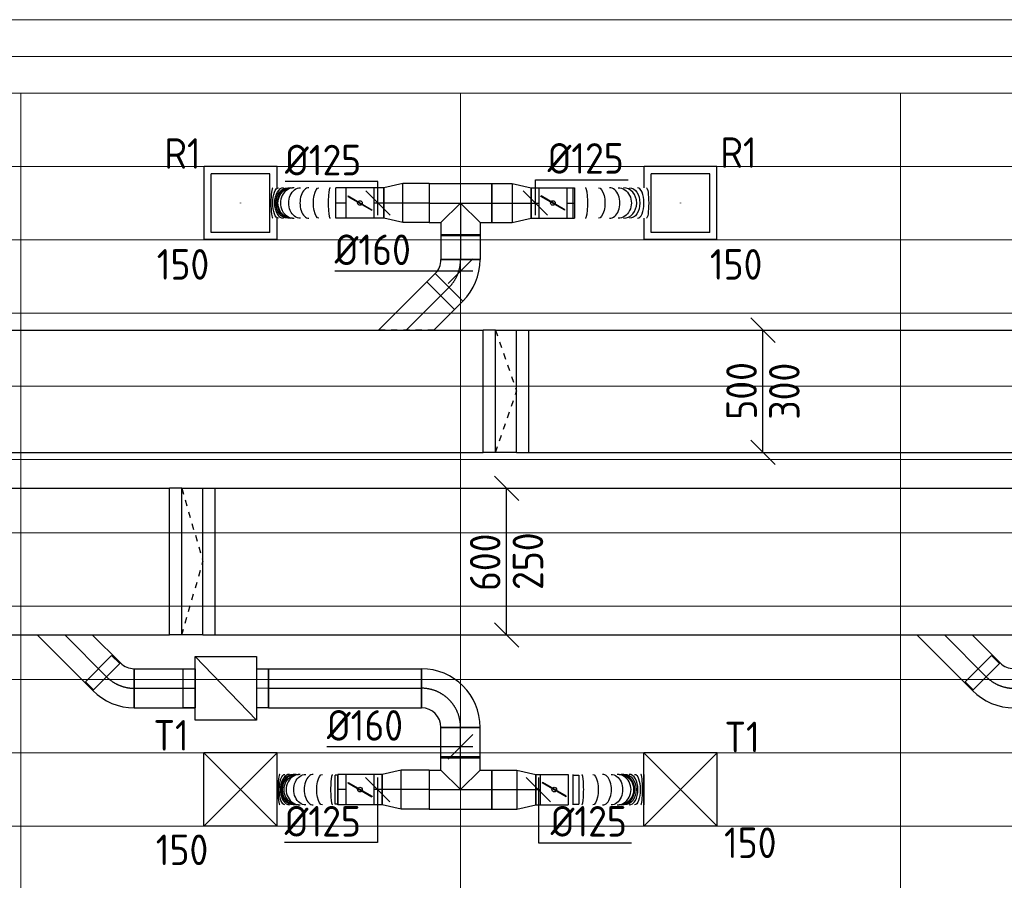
# Model space of a CAD drawing. Header units: millimetres. Extents: x -72915 to 21022, y 6278 to 52916.
# Tile 24 of 60: x -49019 to -44990, y 17227 to 20748. Entities that reach past the tile are written whole.
import ezdxf
from ezdxf.enums import TextEntityAlignment as Align

# ---------------------------------------------------------------- set-up
doc = ezdxf.new("R2010")
doc.units = ezdxf.units.MM
doc.header["$LTSCALE"] = 50
doc.linetypes.add('CENTER2', pattern=[28.575, 19.05, -3.175, 3.175, -3.175])
doc.linetypes.add('STREEPJES', pattern=[0.1, 0.05, -0.05])
for name, color, linetype in [('4plfd', 254, 'Continuous'), ('WL570---_RETOUR', 100, 'Continuous'), ('WL570---_RETOUR_HL', 1, 'Continuous'), ('WL570---_TOEVOER', 200, 'Continuous'), ('WL570---_TOEVOER_HL', 1, 'Continuous'), ('WL570---_TOEVOER_RST', 200, 'Continuous'), ('WL570---_TOEVOER_RST_HL', 1, 'Continuous'), ('WM570---_RETOUR', 2, 'Continuous'), ('WM570---_RETOUR_PR', 2, 'Continuous'), ('WM570---_TOEVOER', 2, 'Continuous'), ('WM570---_TOEVOER_PR', 2, 'Continuous'), ('WM570---_TOEVOER_RST_PR', 1, 'Continuous')]:
    doc.layers.add(name, color=color, linetype=linetype)
for name, color, linetype, lineweight in [('WL570---_BESTAAND-HARTLIJN', 161, 'Continuous', 0), ('WL570---_BESTAAND-MAATVOERING', 161, 'Continuous', 0), ('WL570---_BESTAAND-TOEVOER', 180, 'Continuous', 0)]:
    doc.layers.add(name, color=color, linetype=linetype, lineweight=lineweight)
doc.styles.add('BURO-025', font='ISO96.shx', dxfattribs={"height": 125})

# ---------------------------------------------------------------- blocks, each defined once
blk = doc.blocks.new('Groep-73')
at = {"color": 8, "linetype": 'Continuous', "lineweight": 13}
for p, q in [((-54820.8, 18699.1), (-22154.9, 18699.1)), ((-54820.8, 18699.1), (-22154.9, 18699.1)), ((-54820.8, 18399.1), (-22154.9, 18399.1)), ((-54820.8, 18099.1), (-22154.9, 18099.1)), ((-54820.8, 17799.1), (-22154.9, 17799.1)), ((-54820.8, 17499.1), (-22154.9, 17499.1)), ((-22154.9, 17199.1), (-54820.8, 17199.1)), ((-54820.8, 16899.1), (-22154.9, 16899.1)), ((-22154.9, 16599.1), (-54820.8, 16599.1)), ((-22154.9, 16299.1), (-54820.8, 16299.1)), ((-22154.9, 15999.1), (-54820.8, 15999.1))]:
    blk.add_line(p, q, dxfattribs=at)
blk = doc.blocks.new('Groep-79')
at = {"color": 8, "linetype": 'Continuous', "lineweight": 13}
for p, q in [((-22004.9, 19149), (-54854.9, 19149.1)), ((-36854.9, 18999.1), (-54854.9, 18999.1)), ((-22154.9, 18999.1), (-54854.9, 18999.1)), ((-51254.9, 18999.1), (-51254.9, 6698.7)), ((-49454.9, 18999.1), (-49454.9, 6622.6)), ((-47654.9, 18999.1), (-47654.9, 6597.2))]:
    blk.add_line(p, q, dxfattribs=at)
at = {"color": 8}
blk.add_blockref('Groep-73', (0, 0), dxfattribs=at)
blk = doc.blocks.new('Block plafond 1e verd')
at = {"layer": '4plfd'}
blk.add_blockref('Groep-79', (22004.9, -19149), dxfattribs=at)
blk = doc.blocks.new('*U360')
at = {"color": 0, "ltscale": 10}
for p, q in [((150, 150, -2500), (-150, 150, -2500)), ((-150, -150, -2500), (-150, 150, -2500)), ((150, -150, -2500), (-150, 150, -2500)), ((-150, -150, -2500), (150, 150, -2500)), ((150, -150, -2500), (150, 150, -2500)), ((150, -150, -2500), (-150, -150, -2500))]:
    blk.add_line(p, q, dxfattribs=at)
at = {"layer": 'WL570---_TOEVOER_RST_HL', "linetype": 'CENTER2'}
blk.add_circle((0, 0, -2500), 0.075, dxfattribs=at)
at = {"layer": 'WL570---_TOEVOER_RST', "color": 2, "style": 'BURO-025'}
for tag in ['MC', 'Q']:
    blk.add_attdef(tag, text='', height=125, dxfattribs=at).set_placement((0, 0), align=Align.MIDDLE)
at = {"layer": 'WM570---_TOEVOER_RST_PR', "color": 2, "style": 'BURO-025'}
blk.add_attdef('POSNR', text='', height=125, dxfattribs=at).set_placement((0, 0), align=Align.MIDDLE)
blk = doc.blocks.new('VBX1601600016025000')
blk.add_lwpolyline([(50, -130), (300, -130), (300, 130), (50, 130)], close=True)
for points in [[(50, 80), (0, 80), (0, -80), (50, -80)], [(300, -80), (350, -80), (350, 80), (300, 80)]]:
    blk.add_lwpolyline(points)
at = {"layer": 'WL570---_BESTAAND-HARTLIJN'}
blk.add_line((300, 0), (350, 0), dxfattribs=at)
at = {"layer": 'WL570---_BESTAAND-TOEVOER'}
blk.add_line((50, -130), (300, 130), dxfattribs=at)
blk = doc.blocks.new('*U449')
at = {"color": 0, "ltscale": 10}
for p, q in [((-9.7, 103.4), (103.4, -9.7)), ((-66.3, 76), (-113, 76)), ((-113, -76), (-113, 76)), ((-66.3, -80), (-66.3, 80)), ((-66.3, -76), (-66.3, 76)), ((-66.3, -76), (-113, -76))]:
    blk.add_line(p, q, dxfattribs=at)
for radius in [80.1, 240.1]:
    blk.add_arc((-66.3, 160.1), radius, 270, 315, dxfattribs=at)
at = {"layer": 'WL570---_TOEVOER_HL', "linetype": 'CENTER2'}
blk.add_arc((-66.3, 160.1), 160.1, 270, 315, dxfattribs=at)
at = {"layer": 'WM570---_TOEVOER_PR', "color": 2, "style": 'BURO-025'}
blk.add_attdef('POSNR', text='', height=125, dxfattribs=at).set_placement((0, 0), align=Align.MIDDLE)
blk = doc.blocks.new('*U450')
at = {"color": 0, "ltscale": 10}
for p, q in [((0, 80), (250, 80)), ((0, -80), (0, 80)), ((250, 80), (250, -80)), ((0, -80), (250, -80))]:
    blk.add_line(p, q, dxfattribs=at)
at = {"layer": 'WL570---_TOEVOER_HL', "linetype": 'CENTER2'}
blk.add_line((0, 0), (250, 0), dxfattribs=at)
at = {"layer": 'WM570---_TOEVOER_PR', "color": 2, "style": 'BURO-025'}
blk.add_attdef('POSNR', text='', height=125, dxfattribs=at).set_placement((0, 0), align=Align.MIDDLE)
blk = doc.blocks.new('*U451')
at = {"color": 0, "ltscale": 10}
for p, q in [((-80, 80, -2700), (-80, 134.9, -2700)), ((-80, 134.9, -2700), (80, 134.9, -2700)), ((80, 80, -2700), (80, 134.9, -2700)), ((-128.3, 80, -2700), (-80, 80, -2700)), ((-128.3, 80, -2700), (-128.3, -80, -2700)), ((-80, 80, -2700), (0, 0, -2700)), ((80, 80, -2700), (0, 0, -2700)), ((80, 80, -2700), (128.3, 80, -2700)), ((128.3, 80, -2700), (128.3, -80, -2700)), ((-128.3, -80, -2700), (128.3, -80, -2700))]:
    blk.add_line(p, q, dxfattribs=at)
at = {"layer": 'WL570---_TOEVOER_HL', "linetype": 'CENTER2'}
for p, q in [((0, 0, -2700), (0, 134.9, -2700)), ((-128.3, 0, -2700), (128.3, 0, -2700))]:
    blk.add_line(p, q, dxfattribs=at)
at = {"layer": 'WM570---_TOEVOER_PR', "color": 2, "style": 'BURO-025'}
blk.add_attdef('POSNR', text='', height=125, dxfattribs=at).set_placement((0, 0), align=Align.MIDDLE)
blk = doc.blocks.new('*U452')
at = {"color": 0, "ltscale": 10}
for p, q in [((0, 80, -2700), (625.4, 80, -2700)), ((0, -80, -2700), (0, 80, -2700)), ((625.4, 80, -2700), (625.4, -80, -2700)), ((0, -80, -2700), (625.4, -80, -2700))]:
    blk.add_line(p, q, dxfattribs=at)
at = {"layer": 'WL570---_TOEVOER_HL', "linetype": 'CENTER2'}
blk.add_line((0, 0, -2700), (625.4, 0, -2700), dxfattribs=at)
at = {"layer": 'WM570---_TOEVOER_PR', "color": 2, "style": 'BURO-025'}
blk.add_attdef('POSNR', text='', height=125, dxfattribs=at).set_placement((0, 0), align=Align.MIDDLE)
blk = doc.blocks.new('*U453')
at = {"color": 0, "ltscale": 10}
for p, q in [((-80, 160, -2700), (80, 160, -2700)), ((-160, -80, -2700), (-160, 80, -2700))]:
    blk.add_line(p, q, dxfattribs=at)
for radius in [80, 240]:
    blk.add_arc((-160, 160, -2700), radius, 270, 0, dxfattribs=at)
at = {"layer": 'WL570---_TOEVOER_HL', "linetype": 'CENTER2'}
blk.add_arc((-160, 160, -2700), 160, 270, 0, dxfattribs=at)
at = {"layer": 'WM570---_TOEVOER_PR', "color": 2, "style": 'BURO-025'}
blk.add_attdef('POSNR', text='', height=125, dxfattribs=at).set_placement((0, 0), align=Align.MIDDLE)
blk = doc.blocks.new('*U454')
at = {"color": 0, "ltscale": 10}
for p, q in [((0, 80, -2700), (126.3, 80, -2700)), ((0, -80, -2700), (0, 80, -2700)), ((126.3, 80, -2700), (126.3, -80, -2700)), ((0, -80, -2700), (126.3, -80, -2700))]:
    blk.add_line(p, q, dxfattribs=at)
at = {"layer": 'WL570---_TOEVOER_HL', "linetype": 'CENTER2'}
blk.add_line((0, 0, -2700), (126.3, 0, -2700), dxfattribs=at)
at = {"layer": 'WM570---_TOEVOER_PR', "color": 2, "style": 'BURO-025'}
blk.add_attdef('POSNR', text='', height=125, dxfattribs=at).set_placement((0, 0), align=Align.MIDDLE)
blk = doc.blocks.new('*U455')
at = {"color": 0, "ltscale": 10}
for p, q in [((0, 80, -2700), (114.8, 80, -2700)), ((0, -80, -2700), (0, 80, -2700)), ((114.8, 80, -2700), (114.8, -80, -2700)), ((0, -80, -2700), (114.8, -80, -2700))]:
    blk.add_line(p, q, dxfattribs=at)
at = {"layer": 'WL570---_TOEVOER_HL', "linetype": 'CENTER2'}
blk.add_line((0, 0, -2700), (114.8, 0, -2700), dxfattribs=at)
at = {"layer": 'WM570---_TOEVOER_PR', "color": 2, "style": 'BURO-025'}
blk.add_attdef('POSNR', text='', height=125, dxfattribs=at).set_placement((0, 0), align=Align.MIDDLE)
blk = doc.blocks.new('*U456')
at = {"color": 0, "ltscale": 10}
for p, q in [((0, 62.5, -2700), (34, 62.5, -2700)), ((0, -62.5, -2700), (0, 62.5, -2700)), ((0, -62.5, -2700), (34, -62.5, -2700))]:
    blk.add_line(p, q, dxfattribs=at)
at = {"layer": 'WL570---_TOEVOER_HL', "linetype": 'CENTER2'}
blk.add_line((0, 0, -2700), (34, 0, -2700), dxfattribs=at)
at = {"layer": 'WM570---_TOEVOER_PR', "color": 2, "style": 'BURO-025'}
blk.add_attdef('POSNR', text='', height=125, dxfattribs=at).set_placement((0, 0), align=Align.MIDDLE)
blk = doc.blocks.new('*U457')
at = {"color": 0, "ltscale": 10}
for p, q in [((0, 80, -2700), (78.2, 62.5, -2700)), ((0, 80, -2700), (0, -80, -2700)), ((78.2, 62.5, -2700), (78.2, -62.5, -2700)), ((0, -80, -2700), (78.2, -62.5, -2700))]:
    blk.add_line(p, q, dxfattribs=at)
at = {"layer": 'WL570---_TOEVOER_HL', "linetype": 'CENTER2'}
blk.add_line((0, 0, -2700), (78.2, 0, -2700), dxfattribs=at)
for centre in [(0, 0, -2700), (78.2, 0, -2700)]:
    blk.add_circle(centre, 0.075, dxfattribs=at)
at = {"layer": 'WM570---_TOEVOER_PR', "color": 2, "style": 'BURO-025'}
blk.add_attdef('POSNR', text='', height=125, dxfattribs=at).set_placement((0, 0), align=Align.MIDDLE)
blk = doc.blocks.new('*U458')
at = {"ltscale": 10}
for p, q in [((-56.4, 62.5, -2700), (56.5, 62.5, -2700)), ((-56.4, -62.5, -2700), (-56.4, 62.5, -2700)), ((56.5, 62.5, -2700), (56.5, -62.5, -2700)), ((90.4, 59.4, -2700), (100.8, 59.4, -2700)), ((100.8, 59.4, -2700), (100.8, -59.4, -2700)), ((-49.4, 27.3, -2700), (-48.4, 29.1, -2700)), ((48.4, -29.1, -2700), (-49.4, 27.3, -2700)), ((49.4, -27.3, -2700), (-48.4, 29.1, -2700)), ((48.4, -29.1, -2700), (49.4, -27.3, -2700)), ((-56.4, -62.5, -2700), (56.5, -62.5, -2700)), ((90.4, -59.4, -2700), (100.8, -59.4, -2700))]:
    blk.add_line(p, q, dxfattribs=at)
blk.add_circle((0, 0, -2700), 9.41, dxfattribs=at)
at = {"layer": 'WL570---_TOEVOER', "color": 2, "style": 'BURO-025'}
blk.add_attdef('I', text='', height=125, dxfattribs=at).set_placement((0, 0), align=Align.MIDDLE)
at = {"layer": 'WM570---_TOEVOER_PR', "color": 2, "style": 'BURO-025'}
blk.add_attdef('POSNR', text='', height=125, dxfattribs=at).set_placement((0, 0), align=Align.MIDDLE)
blk = doc.blocks.new('*U459')
at = {"color": 0, "ltscale": 10}
for p, q in [((0, 80, -2700), (101.5, 80, -2700)), ((0, -80, -2700), (0, 80, -2700)), ((101.5, 80, -2700), (101.5, -80, -2700)), ((0, -80, -2700), (101.5, -80, -2700))]:
    blk.add_line(p, q, dxfattribs=at)
at = {"layer": 'WL570---_TOEVOER_HL', "linetype": 'CENTER2'}
blk.add_line((0, 0, -2700), (101.5, 0, -2700), dxfattribs=at)
at = {"layer": 'WM570---_TOEVOER_PR', "color": 2, "style": 'BURO-025'}
blk.add_attdef('POSNR', text='', height=125, dxfattribs=at).set_placement((0, 0), align=Align.MIDDLE)
blk = doc.blocks.new('*U460')
at = {"color": 0, "ltscale": 10}
for p, q in [((0, 62.5, -2700), (19, 62.5, -2700)), ((0, -62.5, -2700), (0, 62.5, -2700)), ((0, -62.5, -2700), (19, -62.5, -2700))]:
    blk.add_line(p, q, dxfattribs=at)
at = {"layer": 'WL570---_TOEVOER_HL', "linetype": 'CENTER2'}
blk.add_line((0, 0, -2700), (19, 0, -2700), dxfattribs=at)
at = {"layer": 'WM570---_TOEVOER_PR', "color": 2, "style": 'BURO-025'}
blk.add_attdef('POSNR', text='', height=125, dxfattribs=at).set_placement((0, 0), align=Align.MIDDLE)
blk = doc.blocks.new('*U461')
at = {"color": 0, "ltscale": 10}
for p, q in [((0, 80, -2700), (78.2, 62.5, -2700)), ((0, 80, -2700), (0, -80, -2700)), ((78.2, 62.5, -2700), (78.2, -62.5, -2700)), ((0, -80, -2700), (78.2, -62.5, -2700))]:
    blk.add_line(p, q, dxfattribs=at)
at = {"layer": 'WL570---_TOEVOER_HL', "linetype": 'CENTER2'}
blk.add_line((0, 0, -2700), (78.2, 0, -2700), dxfattribs=at)
for centre in [(0, 0, -2700), (78.2, 0, -2700)]:
    blk.add_circle(centre, 0.075, dxfattribs=at)
at = {"layer": 'WM570---_TOEVOER_PR', "color": 2, "style": 'BURO-025'}
blk.add_attdef('POSNR', text='', height=125, dxfattribs=at).set_placement((0, 0), align=Align.MIDDLE)
blk = doc.blocks.new('*U462')
at = {"ltscale": 10}
for p, q in [((-56.4, 62.5, -2700), (56.4, 62.5, -2700)), ((-56.4, -62.5, -2700), (-56.4, 62.5, -2700)), ((56.4, 62.5, -2700), (56.4, -62.5, -2700)), ((75.4, 59.4, -2700), (100.8, 59.4, -2700)), ((100.8, 59.4, -2700), (100.8, -59.4, -2700)), ((-49.4, 27.3, -2700), (-48.4, 29.1, -2700)), ((48.4, -29.1, -2700), (-49.4, 27.3, -2700)), ((49.4, -27.3, -2700), (-48.4, 29.1, -2700)), ((48.4, -29.1, -2700), (49.4, -27.3, -2700)), ((-56.4, -62.5, -2700), (56.4, -62.5, -2700)), ((75.4, -59.4, -2700), (100.8, -59.4, -2700))]:
    blk.add_line(p, q, dxfattribs=at)
blk.add_circle((0, 0, -2700), 9.41, dxfattribs=at)
at = {"layer": 'WL570---_TOEVOER', "color": 2, "style": 'BURO-025'}
blk.add_attdef('I', text='', height=125, dxfattribs=at).set_placement((0, 0), align=Align.MIDDLE)
at = {"layer": 'WM570---_TOEVOER_PR', "color": 2, "style": 'BURO-025'}
blk.add_attdef('POSNR', text='', height=125, dxfattribs=at).set_placement((0, 0), align=Align.MIDDLE)
blk = doc.blocks.new('*U463')
at = {"color": 0, "ltscale": 10}
for p, q in [((0, 62.5, -2700), (34, 62.5, -2700)), ((34, 62.5, -2700), (34, -62.5, -2700)), ((0, -62.5, -2700), (34, -62.5, -2700))]:
    blk.add_line(p, q, dxfattribs=at)
at = {"layer": 'WL570---_TOEVOER_HL', "linetype": 'CENTER2'}
blk.add_line((0, 0, -2700), (34, 0, -2700), dxfattribs=at)
at = {"layer": 'WM570---_TOEVOER_PR', "color": 2, "style": 'BURO-025'}
blk.add_attdef('POSNR', text='', height=125, dxfattribs=at).set_placement((0, 0), align=Align.MIDDLE)
blk = doc.blocks.new('*U464')
at = {"color": 0, "ltscale": 10}
for p, q in [((0, -62.5, -2700), (0, 62.5, -2700)), ((247.9, 62.5, -2700), (247.9, -62.5, -2700))]:
    blk.add_line(p, q, dxfattribs=at)
for centre, major_axis, ratio, start_param, end_param in [((21.5, 0, -2700), (0, -62.5), 0.127721, 0, 3.141593), ((100.6, 0, -2700), (0, -62.5), 0.59813, 0, 3.141593), ((154.3, 0, -2700), (0, -62.5), 0.917398, 0, 3.141593), ((170.7, 0, -2700), (0, 62.5), 0.917398, 3.141593, 6.283185), ((197.6, 0, -2700), (0, 62.5), 0.59813, 3.141593, 6.283185), ((237.1, 0, -2700), (0, 62.5), 0.127721, 3.141593, 6.283185)]:
    blk.add_ellipse(centre, major_axis=major_axis, ratio=ratio, start_param=start_param, end_param=end_param, dxfattribs=at)
at = {"color": 0, "ltscale": 10, "extrusion": (0, 0, -1)}
for centre, major_axis, ratio, start_param, end_param in [((63.1, 0, -2700), (0, 62.5), 0.374962, 0, 3.141593), ((131.6, 0, -2700), (0, 62.5), 0.782896, 0, 3.141593), ((160.6, 0, -2700), (0, 62.5), 0.955199, 0, 3.141593), ((182.1, 0, -2700), (0, -62.5), 0.782896, 3.141593, 6.283185), ((216.4, 0, -2700), (0, -62.5), 0.374962, 3.141593, 6.283185)]:
    blk.add_ellipse(centre, major_axis=major_axis, ratio=ratio, start_param=start_param, end_param=end_param, dxfattribs=at)
at = {"layer": 'WM570---_TOEVOER_PR', "color": 2, "style": 'BURO-025'}
blk.add_attdef('POSNR', text='', height=125, dxfattribs=at).set_placement((0, 0), align=Align.MIDDLE)
blk = doc.blocks.new('*U466')
at = {"color": 0, "ltscale": 10}
for p, q in [((0, 62.5, -2700), (0, -62.5, -2700)), ((291.1, 62.5, -2700), (291.1, -62.5, -2700))]:
    blk.add_line(p, q, dxfattribs=at)
for centre, major_axis, ratio, start_param, end_param in [((37.3, 0, -2700), (0, -62.5), 0.122789, 0, 3.141593), ((122.6, 0, -2700), (0, -62.5), 0.577903, 0, 3.141593), ((182.6, 0, -2700), (0, -62.5), 0.897717, 0, 3.141593), ((197.8, 0, -2700), (0, 62.5), 0.897717, 3.141593, 6.283185), ((231.1, 0, -2700), (0, 62.5), 0.577903, 3.141593, 6.283185), ((278.4, 0, -2700), (0, 62.5), 0.122789, 3.141593, 6.283185)]:
    blk.add_ellipse(centre, major_axis=major_axis, ratio=ratio, start_param=start_param, end_param=end_param, dxfattribs=at)
at = {"color": 0, "ltscale": 10, "extrusion": (0, 0, -1)}
for centre, major_axis, ratio, start_param, end_param in [((82, 0, -2700), (0, 62.5), 0.361072, 0, 3.141593), ((156.8, 0, -2700), (0, 62.5), 0.760398, 0, 3.141593), ((190.5, 0, -2700), (0, 62.5), 0.939708, 0, 3.141593), ((212.1, 0, -2700), (0, -62.5), 0.760398, 3.141593, 6.283185), ((253.6, 0, -2700), (0, -62.5), 0.361072, 3.141593, 6.283185)]:
    blk.add_ellipse(centre, major_axis=major_axis, ratio=ratio, start_param=start_param, end_param=end_param, dxfattribs=at)
at = {"layer": 'WM570---_TOEVOER_PR', "color": 2, "style": 'BURO-025'}
blk.add_attdef('POSNR', text='', height=125, dxfattribs=at).set_placement((0, 0), align=Align.MIDDLE)
blk = doc.blocks.new('*U467')
at = {"layer": 'WM570---_TOEVOER', "color": 0, "ltscale": 10}
for p, q in [((50, -50), (-50, 50)), ((0, 50), (0, -217)), ((0, -217), (-380.4, -217))]:
    blk.add_line(p, q, dxfattribs=at)
at = {"layer": 'WM570---_TOEVOER', "color": 0, "style": 'BURO-025'}
blk.add_text('%%c125', height=125, dxfattribs=at).set_placement((-380.4, -192))
blk = doc.blocks.new('*U468')
at = {"layer": 'WM570---_TOEVOER', "color": 0, "ltscale": 10}
for p, q in [((-50, -50), (50, 50)), ((50, 0), (-546.9, 0))]:
    blk.add_line(p, q, dxfattribs=at)
at = {"layer": 'WM570---_TOEVOER', "color": 0, "style": 'BURO-025'}
blk.add_text('%%c160', height=125, dxfattribs=at).set_placement((-546.9, 25))
blk = doc.blocks.new('*U469')
at = {"layer": 'WM570---_TOEVOER', "color": 0, "ltscale": 10}
for p, q in [((50, -50), (-50, 50)), ((0, 50), (0, -217.2)), ((0, -217.2), (380.4, -217.2))]:
    blk.add_line(p, q, dxfattribs=at)
at = {"layer": 'WM570---_TOEVOER', "color": 0, "style": 'BURO-025'}
blk.add_text('%%c125', height=125, dxfattribs=at).set_placement((50, -192.2))
blk = doc.blocks.new('*U472')
at = {"layer": 'WM570---_TOEVOER', "color": 0, "ltscale": 10}
for p, q in [((50, 250), (-50, 350)), ((0, -300), (0, 300)), ((50, -350), (-50, -250))]:
    blk.add_line(p, q, dxfattribs=at)
at = {"layer": 'WM570---_TOEVOER', "color": 0, "style": 'BURO-025'}
for s, p in [('600', (-25, -120.5)), ('250', (150, -116.1)), ('250', (150, -116.1))]:
    blk.add_text(s, height=125, rotation=90, dxfattribs=at).set_placement(p)
blk = doc.blocks.new('*U546')
at = {"color": 0, "ltscale": 10}
for p, q in [((0, 62.5, -2700), (32.4, 62.5, -2700)), ((32.4, 62.5, -2700), (32.4, -62.5, -2700)), ((0, -62.5, -2700), (32.4, -62.5, -2700))]:
    blk.add_line(p, q, dxfattribs=at)
at = {"layer": 'WL570---_RETOUR_HL', "linetype": 'CENTER2'}
blk.add_line((0, 0, -2700), (32.4, 0, -2700), dxfattribs=at)
at = {"layer": 'WM570---_RETOUR_PR', "color": 2, "style": 'BURO-025'}
blk.add_attdef('POSNR', text='', height=125, dxfattribs=at).set_placement((0, 0), align=Align.MIDDLE)
blk = doc.blocks.new('*U548')
at = {"layer": 'WM570---_RETOUR', "color": 0, "ltscale": 10}
for p, q in [((-50, -50), (50, 50)), ((50, 0), (-515.1, 0))]:
    blk.add_line(p, q, dxfattribs=at)
at = {"layer": 'WM570---_RETOUR', "color": 0, "style": 'BURO-025'}
blk.add_text('%%c160', height=125, dxfattribs=at).set_placement((-515.1, 25))
blk = doc.blocks.new('*U549')
at = {"layer": 'WM570---_RETOUR', "color": 0, "ltscale": 10}
for p, q in [((0, 95), (380.4, 95)), ((0, -50), (0, 95)), ((50, -50), (-50, 50))]:
    blk.add_line(p, q, dxfattribs=at)
at = {"layer": 'WM570---_RETOUR', "color": 0, "style": 'BURO-025'}
blk.add_text('%%c125', height=125, dxfattribs=at).set_placement((50, 120))
blk = doc.blocks.new('*U550')
at = {"layer": 'WM570---_RETOUR', "color": 0, "ltscale": 10}
for p, q in [((0, 88.2), (-380.4, 88.2)), ((0, -50), (0, 88.2)), ((50, -50), (-50, 50))]:
    blk.add_line(p, q, dxfattribs=at)
at = {"layer": 'WM570---_RETOUR', "color": 0, "style": 'BURO-025'}
blk.add_text('%%c125', height=125, dxfattribs=at).set_placement((-380.4, 113.2))
blk = doc.blocks.new('*U551')
at = {"layer": 'WM570---_RETOUR', "color": 0, "ltscale": 10}
for p, q in [((50, 200), (-50, 300)), ((0, -250), (0, 250)), ((50, -300), (-50, -200))]:
    blk.add_line(p, q, dxfattribs=at)
at = {"layer": 'WM570---_RETOUR', "color": 0, "style": 'BURO-025'}
for s, p in [('500', (-25, -116.1)), ('300', (150, -116.1)), ('300', (150, -116.1))]:
    blk.add_text(s, height=125, rotation=90, dxfattribs=at).set_placement(p)
blk = doc.blocks.new('*U584')
at = {"color": 0, "ltscale": 10}
for p, q in [((149, 149, -2450), (-149, 149, -2450)), ((-149, -149, -2450), (-149, 149, -2450)), ((149, 62.5, -2450), (149, 149, -2450)), ((120, 120, -2450), (-120, 120, -2450)), ((-120, -120, -2450), (-120, 120, -2450)), ((120, -120, -2450), (120, 120, -2450)), ((149, -149, -2450), (149, -62.5, -2450)), ((120, -120, -2450), (-120, -120, -2450)), ((149, -149, -2450), (-149, -149, -2450))]:
    blk.add_line(p, q, dxfattribs=at)
at = {"layer": 'WL570---_RETOUR_HL', "linetype": 'CENTER2'}
blk.add_circle((0, 0, -2450), 0.075, dxfattribs=at)
at = {"layer": 'WL570---_RETOUR', "color": 2, "style": 'BURO-025'}
for tag in ['MC', 'Q']:
    blk.add_attdef(tag, text='', height=125, dxfattribs=at).set_placement((0, 0), align=Align.MIDDLE)
at = {"layer": 'WM570---_RETOUR_PR', "color": 2, "style": 'BURO-025'}
blk.add_attdef('POSNR', text='', height=125, dxfattribs=at).set_placement((0, 0), align=Align.MIDDLE)
blk = doc.blocks.new('*U585')
at = {"color": 0, "ltscale": 10}
for p, q in [((149, 149, -2450), (-149, 149, -2450)), ((-149, 62.5, -2450), (-149, 149, -2450)), ((149, -149, -2450), (149, 149, -2450)), ((120, 120, -2450), (-120, 120, -2450)), ((-120, -120, -2450), (-120, 120, -2450)), ((120, -120, -2450), (120, 120, -2450)), ((-149, -149, -2450), (-149, -62.5, -2450)), ((120, -120, -2450), (-120, -120, -2450)), ((149, -149, -2450), (-149, -149, -2450))]:
    blk.add_line(p, q, dxfattribs=at)
at = {"layer": 'WL570---_RETOUR_HL', "linetype": 'CENTER2'}
blk.add_circle((0, 0, -2450), 0.075, dxfattribs=at)
at = {"layer": 'WL570---_RETOUR', "color": 2, "style": 'BURO-025'}
for tag in ['MC', 'Q']:
    blk.add_attdef(tag, text='', height=125, dxfattribs=at).set_placement((0, 0), align=Align.MIDDLE)
at = {"layer": 'WM570---_RETOUR_PR', "color": 2, "style": 'BURO-025'}
blk.add_attdef('POSNR', text='', height=125, dxfattribs=at).set_placement((0, 0), align=Align.MIDDLE)
blk = doc.blocks.new('*U612')
at = {"color": 0, "ltscale": 10}
for p, q in [((0, 80, -2650), (48, 80, -2650)), ((0, -80, -2650), (0, 80, -2650)), ((48, 80, -2650), (48, -80, -2650)), ((0, -80, -2650), (48, -80, -2650))]:
    blk.add_line(p, q, dxfattribs=at)
at = {"layer": 'WL570---_RETOUR_HL', "linetype": 'CENTER2'}
blk.add_line((0, 0, -2650), (48, 0, -2650), dxfattribs=at)
at = {"layer": 'WM570---_RETOUR_PR', "color": 2, "style": 'BURO-025'}
blk.add_attdef('POSNR', text='', height=125, dxfattribs=at).set_placement((0, 0), align=Align.MIDDLE)
blk = doc.blocks.new('*U613')
at = {"color": 0, "ltscale": 10}
for p, q in [((0, 113.1, -2650), (198, -84.9, -2650)), ((0, -113.1, -2650), (84.9, -198, -2650)), ((198, -84.9, -2650), (84.9, -198, -2650))]:
    blk.add_line(p, q, dxfattribs=at)
at = {"color": 9, "linetype": 'STREEPJES', "ltscale": 10}
blk.add_line((0, -113.1, -2650), (0, 113.1, -2650), dxfattribs=at)
at = {"layer": 'WL570---_RETOUR_HL', "linetype": 'CENTER2'}
blk.add_line((0, 0, -2650), (141.4, -141.4, -2650), dxfattribs=at)
at = {"layer": 'WM570---_RETOUR_PR', "color": 2, "style": 'BURO-025'}
blk.add_attdef('POSNR', text='', height=125, dxfattribs=at).set_placement((0, 0), align=Align.MIDDLE)
blk = doc.blocks.new('*U614')
at = {"color": 0, "ltscale": 10}
for p, q in [((-66.3, -80, -2650), (-66.3, 80, -2650)), ((103.4, 9.7, -2650), (-9.7, -103.4, -2650))]:
    blk.add_line(p, q, dxfattribs=at)
for radius in [240.1, 80.1]:
    blk.add_arc((-66.3, -160.1, -2650), radius, 45, 90, dxfattribs=at)
at = {"layer": 'WL570---_RETOUR_HL', "linetype": 'CENTER2'}
blk.add_arc((-66.3, -160.1, -2650), 160.1, 45, 90, dxfattribs=at)
at = {"layer": 'WM570---_RETOUR_PR', "color": 2, "style": 'BURO-025'}
blk.add_attdef('POSNR', text='', height=125, dxfattribs=at).set_placement((0, 0), align=Align.MIDDLE)
blk = doc.blocks.new('*U615')
at = {"color": 0, "ltscale": 10}
for p, q in [((0, 80, -2650), (78.2, 62.5, -2650)), ((0, 80, -2650), (0, -80, -2650)), ((78.2, 62.5, -2650), (78.2, -62.5, -2650)), ((0, -80, -2650), (78.2, -62.5, -2650))]:
    blk.add_line(p, q, dxfattribs=at)
at = {"layer": 'WL570---_RETOUR_HL', "linetype": 'CENTER2'}
blk.add_line((0, 0, -2650), (78.2, 0, -2650), dxfattribs=at)
for centre in [(0, 0, -2650), (78.2, 0, -2650)]:
    blk.add_circle(centre, 0.075, dxfattribs=at)
at = {"layer": 'WM570---_RETOUR_PR', "color": 2, "style": 'BURO-025'}
blk.add_attdef('POSNR', text='', height=125, dxfattribs=at).set_placement((0, 0), align=Align.MIDDLE)
blk = doc.blocks.new('*U616')
at = {"color": 0, "ltscale": 10}
for p, q in [((0, 80, -2650), (82.6, 80, -2650)), ((0, -80, -2650), (0, 80, -2650)), ((82.6, 80, -2650), (82.6, -80, -2650)), ((0, -80, -2650), (82.6, -80, -2650))]:
    blk.add_line(p, q, dxfattribs=at)
at = {"layer": 'WL570---_RETOUR_HL', "linetype": 'CENTER2'}
blk.add_line((0, 0, -2650), (82.6, 0, -2650), dxfattribs=at)
at = {"layer": 'WM570---_RETOUR_PR', "color": 2, "style": 'BURO-025'}
blk.add_attdef('POSNR', text='', height=125, dxfattribs=at).set_placement((0, 0), align=Align.MIDDLE)
blk = doc.blocks.new('*U617')
at = {"color": 0, "ltscale": 10}
for p, q in [((-128.3, 80, -2650), (128.3, 80, -2650)), ((-128.3, 80, -2650), (-128.3, -80, -2650)), ((128.3, 80, -2650), (128.3, -80, -2650)), ((0, 0, -2650), (-80, -80, -2650)), ((0, 0, -2650), (80, -80, -2650)), ((-128.3, -80, -2650), (-80, -80, -2650)), ((-80, -80, -2650), (-80, -134.9, -2650)), ((80, -80, -2650), (128.3, -80, -2650)), ((80, -80, -2650), (80, -134.9, -2650)), ((80, -134.9, -2650), (-80, -134.9, -2650))]:
    blk.add_line(p, q, dxfattribs=at)
at = {"layer": 'WL570---_RETOUR_HL', "linetype": 'CENTER2'}
for p, q in [((-128.3, 0, -2650), (128.3, 0, -2650)), ((0, 0, -2650), (0, -134.9, -2650))]:
    blk.add_line(p, q, dxfattribs=at)
at = {"layer": 'WM570---_RETOUR_PR', "color": 2, "style": 'BURO-025'}
blk.add_attdef('POSNR', text='', height=125, dxfattribs=at).set_placement((0, 0), align=Align.MIDDLE)
blk = doc.blocks.new('*U618')
at = {"color": 0, "ltscale": 10}
for p, q in [((0, 80, -2650), (107.4, 80, -2650)), ((0, -80, -2650), (0, 80, -2650)), ((107.4, 80, -2650), (107.4, -80, -2650)), ((0, -80, -2650), (107.4, -80, -2650))]:
    blk.add_line(p, q, dxfattribs=at)
at = {"layer": 'WL570---_RETOUR_HL', "linetype": 'CENTER2'}
blk.add_line((0, 0, -2650), (107.4, 0, -2650), dxfattribs=at)
at = {"layer": 'WM570---_RETOUR_PR', "color": 2, "style": 'BURO-025'}
blk.add_attdef('POSNR', text='', height=125, dxfattribs=at).set_placement((0, 0), align=Align.MIDDLE)
blk = doc.blocks.new('*U619')
at = {"color": 0, "ltscale": 10}
for p, q in [((0, 80, -2650), (78.2, 62.5, -2650)), ((0, 80, -2650), (0, -80, -2650)), ((78.2, 62.5, -2650), (78.2, -62.5, -2650)), ((0, -80, -2650), (78.2, -62.5, -2650))]:
    blk.add_line(p, q, dxfattribs=at)
at = {"layer": 'WL570---_RETOUR_HL', "linetype": 'CENTER2'}
blk.add_line((0, 0, -2650), (78.2, 0, -2650), dxfattribs=at)
for centre in [(0, 0, -2650), (78.2, 0, -2650)]:
    blk.add_circle(centre, 0.075, dxfattribs=at)
at = {"layer": 'WM570---_RETOUR_PR', "color": 2, "style": 'BURO-025'}
blk.add_attdef('POSNR', text='', height=125, dxfattribs=at).set_placement((0, 0), align=Align.MIDDLE)
blk = doc.blocks.new('*U620')
at = {"color": 0, "ltscale": 10}
for p, q in [((0, 62.5, -2650), (41.5, 62.5, -2650)), ((0, -62.5, -2650), (0, 62.5, -2650)), ((0, -62.5, -2650), (41.5, -62.5, -2650))]:
    blk.add_line(p, q, dxfattribs=at)
at = {"layer": 'WL570---_RETOUR_HL', "linetype": 'CENTER2'}
blk.add_line((0, 0, -2650), (41.5, 0, -2650), dxfattribs=at)
at = {"layer": 'WM570---_RETOUR_PR', "color": 2, "style": 'BURO-025'}
blk.add_attdef('POSNR', text='', height=125, dxfattribs=at).set_placement((0, 0), align=Align.MIDDLE)
blk = doc.blocks.new('*U621')
at = {"ltscale": 10}
for p, q in [((-56.4, 62.5, -2650), (56.5, 62.5, -2650)), ((-56.4, -62.5, -2650), (-56.4, 62.5, -2650)), ((56.5, 62.5, -2650), (56.5, -62.5, -2650)), ((-49.4, 27.3, -2650), (-48.4, 29.1, -2650)), ((48.4, -29.1, -2650), (-49.4, 27.3, -2650)), ((49.4, -27.3, -2650), (-48.4, 29.1, -2650)), ((48.4, -29.1, -2650), (49.4, -27.3, -2650)), ((-56.4, -62.5, -2650), (56.5, -62.5, -2650))]:
    blk.add_line(p, q, dxfattribs=at)
blk.add_circle((0, 0, -2650), 9.41, dxfattribs=at)
at = {"layer": 'WL570---_RETOUR', "color": 2, "style": 'BURO-025'}
blk.add_attdef('I', text='', height=125, dxfattribs=at).set_placement((0, 0), align=Align.MIDDLE)
at = {"layer": 'WM570---_RETOUR_PR', "color": 2, "style": 'BURO-025'}
blk.add_attdef('POSNR', text='', height=125, dxfattribs=at).set_placement((0, 0), align=Align.MIDDLE)
blk = doc.blocks.new('*U622')
at = {"color": 0, "ltscale": 10}
for p, q in [((0, 80, -2650), (103.4, 80, -2650)), ((0, -80, -2650), (0, 80, -2650)), ((103.4, 80, -2650), (103.4, -80, -2650)), ((0, -80, -2650), (103.4, -80, -2650))]:
    blk.add_line(p, q, dxfattribs=at)
at = {"layer": 'WL570---_RETOUR_HL', "linetype": 'CENTER2'}
blk.add_line((0, 0, -2650), (103.4, 0, -2650), dxfattribs=at)
at = {"layer": 'WM570---_RETOUR_PR', "color": 2, "style": 'BURO-025'}
blk.add_attdef('POSNR', text='', height=125, dxfattribs=at).set_placement((0, 0), align=Align.MIDDLE)
blk = doc.blocks.new('*U623')
at = {"color": 0, "ltscale": 10}
for p, q in [((0, 62.5, -2650), (32.4, 62.5, -2650)), ((0, -62.5, -2650), (0, 62.5, -2650)), ((0, -62.5, -2650), (32.4, -62.5, -2650))]:
    blk.add_line(p, q, dxfattribs=at)
at = {"layer": 'WL570---_RETOUR_HL', "linetype": 'CENTER2'}
blk.add_line((0, 0, -2650), (32.4, 0, -2650), dxfattribs=at)
at = {"layer": 'WM570---_RETOUR_PR', "color": 2, "style": 'BURO-025'}
blk.add_attdef('POSNR', text='', height=125, dxfattribs=at).set_placement((0, 0), align=Align.MIDDLE)
blk = doc.blocks.new('*U624')
at = {"ltscale": 10}
for p, q in [((-56.4, 62.5, -2650), (56.4, 62.5, -2650)), ((-56.4, -62.5, -2650), (-56.4, 62.5, -2650)), ((56.4, 62.5, -2650), (56.4, -62.5, -2650)), ((-49.4, 27.3, -2650), (-48.4, 29.1, -2650)), ((48.4, -29.1, -2650), (-49.4, 27.3, -2650)), ((49.4, -27.3, -2650), (-48.4, 29.1, -2650)), ((48.4, -29.1, -2650), (49.4, -27.3, -2650)), ((-56.4, -62.5, -2650), (56.4, -62.5, -2650))]:
    blk.add_line(p, q, dxfattribs=at)
blk.add_circle((0, 0, -2650), 9.41, dxfattribs=at)
at = {"layer": 'WL570---_RETOUR', "color": 2, "style": 'BURO-025'}
blk.add_attdef('I', text='', height=125, dxfattribs=at).set_placement((0, 0), align=Align.MIDDLE)
at = {"layer": 'WM570---_RETOUR_PR', "color": 2, "style": 'BURO-025'}
blk.add_attdef('POSNR', text='', height=125, dxfattribs=at).set_placement((0, 0), align=Align.MIDDLE)
blk = doc.blocks.new('*U625')
at = {"color": 0, "ltscale": 10}
for p, q in [((0, 62.5, -2650), (0, -62.5, -2650)), ((24.8, 62.5, -2650), (24.8, -62.5, -2650))]:
    blk.add_line(p, q, dxfattribs=at)
for centre, major_axis, ratio, start_param, end_param in [((77, 0, -2650), (0, -62.5), 0.146402, 0, 3.141593), ((175.5, 0, -2650), (0, -62.5), 0.671599, 0, 3.141593), ((232.6, 0, -2650), (0, 62.5), 0.859911, 3.141593, 6.283185), ((289.5, 0, -2650), (0, 62.5), 0.426917, 3.141593, 6.283185)]:
    blk.add_ellipse(centre, major_axis=major_axis, ratio=ratio, start_param=start_param, end_param=end_param, dxfattribs=at)
at = {"color": 0, "ltscale": 10, "extrusion": (0, 0, -1)}
for centre, major_axis, ratio, start_param, end_param in [((129.6, 0, -2650), (0, 62.5), 0.426917, 0, 3.141593), ((210.8, 0, -2650), (0, 62.5), 0.859911, 0, 3.141593), ((257.4, 0, -2650), (0, -62.5), 0.671599, 3.141593, 6.283185), ((326.4, 0, -2650), (0, -62.5), 0.146402, 3.141593, 6.283185)]:
    blk.add_ellipse(centre, major_axis=major_axis, ratio=ratio, start_param=start_param, end_param=end_param, dxfattribs=at)
at = {"layer": 'WM570---_RETOUR_PR', "color": 2, "style": 'BURO-025'}
blk.add_attdef('POSNR', text='', height=125, dxfattribs=at).set_placement((0, 0), align=Align.MIDDLE)
blk = doc.blocks.new('*U626')
at = {"color": 0, "ltscale": 10}
for p, q in [((0, 62.5, -2650), (41.5, 62.5, -2650)), ((41.5, 62.5, -2650), (41.5, -62.5, -2650)), ((0, -62.5, -2650), (41.5, -62.5, -2650))]:
    blk.add_line(p, q, dxfattribs=at)
at = {"layer": 'WL570---_RETOUR_HL', "linetype": 'CENTER2'}
blk.add_line((0, 0, -2650), (41.5, 0, -2650), dxfattribs=at)
at = {"layer": 'WM570---_RETOUR_PR', "color": 2, "style": 'BURO-025'}
blk.add_attdef('POSNR', text='', height=125, dxfattribs=at).set_placement((0, 0), align=Align.MIDDLE)
blk = doc.blocks.new('*U627')
at = {"color": 0, "ltscale": 10}
for centre, major_axis, ratio, start_param, end_param in [((24, 0, -2650), (0, -62.5), 0.125156, 0, 3.141593), ((110.7, 0, -2650), (0, -62.5), 0.587653, 0, 3.141593), ((170.6, 0, -2650), (0, -62.5), 0.907377, 0, 3.141593), ((184.8, 0, -2650), (0, 62.5), 0.907377, 3.141593, 6.283185), ((214.9, 0, -2650), (0, 62.5), 0.587653, 3.141593, 6.283185), ((258.4, 0, -2650), (0, 62.5), 0.125156, 3.141593, 6.283185)]:
    blk.add_ellipse(centre, major_axis=major_axis, ratio=ratio, start_param=start_param, end_param=end_param, dxfattribs=at)
at = {"color": 0, "ltscale": 10, "extrusion": (0, 0, -1)}
for centre, major_axis, ratio, start_param, end_param in [((69.5, 0, -2650), (0, 62.5), 0.367748, 0, 3.141593), ((145.1, 0, -2650), (0, 62.5), 0.771306, 0, 3.141593), ((178.2, 0, -2650), (0, 62.5), 0.947424, 0, 3.141593), ((197.6, 0, -2650), (0, -62.5), 0.771306, 3.141593, 6.283185), ((235.6, 0, -2650), (0, -62.5), 0.367748, 3.141593, 6.283185)]:
    blk.add_ellipse(centre, major_axis=major_axis, ratio=ratio, start_param=start_param, end_param=end_param, dxfattribs=at)
at = {"layer": 'WM570---_RETOUR_PR', "color": 2, "style": 'BURO-025'}
blk.add_attdef('POSNR', text='', height=125, dxfattribs=at).set_placement((0, 0), align=Align.MIDDLE)
blk = doc.blocks.new('*U628')
at = {"color": 0, "ltscale": 10}
for p, q in [((0, 250, -2650), (5097.7, 250, -2650)), ((5097.7, -250, -2650), (5097.7, 250, -2650)), ((0, -250, -2650), (5097.7, -250, -2650))]:
    blk.add_line(p, q, dxfattribs=at)
at = {"layer": 'WM570---_RETOUR_PR', "color": 2, "style": 'BURO-025'}
blk.add_attdef('POSNR', text='', height=125, dxfattribs=at).set_placement((0, 0), align=Align.MIDDLE)
blk = doc.blocks.new('*U645')
at = {"color": 0, "ltscale": 10}
for p, q in [((0, 250, -2650), (-50, 250, -2650)), ((-50, -250, -2650), (-50, 250, -2650)), ((0, 250, -2650), (86.6, 250, -2650)), ((0, -250, -2650), (0, 250, -2650)), ((86.6, 250, -2650), (136.6, 250, -2650)), ((86.6, -250, -2650), (86.6, 250, -2650)), ((136.6, -250, -2650), (136.6, 250, -2650)), ((0, -250, -2650), (-50, -250, -2650)), ((86.6, -250, -2650), (0, -250, -2650)), ((86.6, -250, -2650), (136.6, -250, -2650))]:
    blk.add_line(p, q, dxfattribs=at)
at = {"color": 9, "linetype": 'STREEPJES', "ltscale": 10}
for p in [(0, 250, -2650), (0, -250, -2650)]:
    blk.add_line(p, (86.6, 0, -2650), dxfattribs=at)
at = {"layer": 'WM570---_RETOUR_PR', "color": 2, "style": 'BURO-025'}
blk.add_attdef('POSNR', text='', height=125, dxfattribs=at).set_placement((0, 0), align=Align.MIDDLE)
blk = doc.blocks.new('*U646')
at = {"color": 0, "ltscale": 10}
for p, q in [((0, 250, -2675), (3562.1, 250, -2675)), ((0, -250, -2675), (0, 250, -2675)), ((3562.1, -250, -2675), (3562.1, 250, -2675)), ((0, -250, -2675), (3562.1, -250, -2675))]:
    blk.add_line(p, q, dxfattribs=at)
at = {"layer": 'WM570---_RETOUR_PR', "color": 2, "style": 'BURO-025'}
blk.add_attdef('POSNR', text='', height=125, dxfattribs=at).set_placement((0, 0), align=Align.MIDDLE)
blk = doc.blocks.new('*U867')
at = {"color": 0, "ltscale": 10}
for p, q in [((0, 300), (4242.3, 300)), ((4242.3, -300), (4242.3, 300)), ((0, -300), (4242.3, -300))]:
    blk.add_line(p, q, dxfattribs=at)
at = {"layer": 'WM570---_TOEVOER_PR', "color": 2, "style": 'BURO-025'}
blk.add_attdef('POSNR', text='', height=125, dxfattribs=at).set_placement((0, 0), align=Align.MIDDLE)
blk = doc.blocks.new('*U868')
at = {"color": 0, "ltscale": 10}
for p, q in [((0, 300), (-50, 300)), ((-50, -300), (-50, 300)), ((0, 300), (86.6, 300)), ((0, -300), (0, 300)), ((86.6, 300), (136.6, 300)), ((86.6, -300), (86.6, 300)), ((136.6, -300), (136.6, 300)), ((0, -300), (-50, -300)), ((86.6, -300), (0, -300)), ((86.6, -300), (136.6, -300))]:
    blk.add_line(p, q, dxfattribs=at)
at = {"color": 9, "linetype": 'STREEPJES', "ltscale": 10}
for p in [(0, 300), (0, -300)]:
    blk.add_line(p, (86.6, 0), dxfattribs=at)
at = {"layer": 'WM570---_TOEVOER_PR', "color": 2, "style": 'BURO-025'}
blk.add_attdef('POSNR', text='', height=125, dxfattribs=at).set_placement((0, 0), align=Align.MIDDLE)
blk = doc.blocks.new('*U869')
at = {"color": 0, "ltscale": 10}
for p, q in [((0, 300, -25), (7186.5, 300, -25)), ((0, -300, -25), (0, 300, -25)), ((0, -300, -25), (7186.5, -300, -25))]:
    blk.add_line(p, q, dxfattribs=at)
at = {"layer": 'WM570---_TOEVOER_PR', "color": 2, "style": 'BURO-025'}
blk.add_attdef('POSNR', text='', height=125, dxfattribs=at).set_placement((0, 0), align=Align.MIDDLE)

msp = doc.modelspace()

# ---------------------------------------------------------------- linework, layer by layer
at = {"layer": 'WL570---_BESTAAND-MAATVOERING'}
for p, q in [((-52566.7, 20748.4), (-34764.6, 20748.4)), ((-52816.7, 19548.4), (-20816.9, 19548.4))]:
    msp.add_line(p, q, dxfattribs=at)
at = {"layer": 'WL570---_TOEVOER'}
for p, q in [((-48720.5, 18003.4), (-48948.6, 18231.4)), ((-48607.4, 18116.5), (-48722.3, 18231.4)), ((-45120.5, 18003.4), (-45348.6, 18231.4)), ((-45007.4, 18116.5), (-45122.3, 18231.4))]:
    msp.add_line(p, q, dxfattribs=at)
at = {"layer": 'WL570---_TOEVOER_HL', "linetype": 'CENTER2'}
for p, q in [((-48664, 18059.9), (-48835.4, 18231.4)), ((-45064, 18059.9), (-45235.4, 18231.4))]:
    msp.add_line(p, q, dxfattribs=at)

# ---------------------------------------------------------------- block references
at = {"layer": 'WL570---_RETOUR'}
ref = msp.add_blockref('*U584', (-48115.4, 19998.4, 2450), dxfattribs=at)
ref.add_attrib('Q', '150', dxfattribs={"color": 2, "height": 125, "style": 'BURO-025'}).set_placement((-48351.2, 19747.3), align=Align.MIDDLE)
ref.add_attrib('MC', 'R1', dxfattribs={"color": 2, "height": 125, "style": 'BURO-025'}).set_placement((-48353.3, 20200.9), align=Align.MIDDLE)
ref = msp.add_blockref('*U585', (-46315.4, 19998.4, 2450), dxfattribs=at)
ref.add_attrib('Q', '150', dxfattribs={"color": 2, "height": 125, "style": 'BURO-025'}).set_placement((-46087.7, 19747.3), align=Align.MIDDLE)
ref.add_attrib('MC', 'R1', dxfattribs={"color": 2, "height": 125, "style": 'BURO-025'}).set_placement((-46077.9, 20204.6), align=Align.MIDDLE)
for name, p, rotation in [('*U619', (-47451.1, 19998.4, 2650), 180), ('*U618', (-47343.7, 19998.4, 2650), 180), ('*U627', (-47725.2, 19998.4, 2650), 180), ('*U626', (-47683.7, 19998.4, 2650), 180), ('*U621', (-47627.2, 19998.4, 2650), 180), ('*U620', (-47529.3, 19998.4, 2650), 180), ('*U622', (-47215.4, 19870.1, 2650), 270), ('*U614', (-47215.4, 19700.4, 2650), 270), ('*U612', (-47262.2, 19653.5, 2650), 225), ('*U613', (-47437.6, 19478.1, 2650), 90)]:
    msp.add_blockref(name, p, dxfattribs=dict(at, rotation=rotation))
for name, p in [('*U617', (-47215.4, 19998.4, 2650)), ('*U616', (-47087.1, 19998.4, 2650)), ('*U615', (-47004.5, 19998.4, 2650)), ('*U623', (-46926.3, 19998.4, 2650)), ('*U624', (-46837.5, 19998.4, 2650)), ('*U546', (-46781, 19998.4, 2700)), ('*U625', (-46781, 19998.4, 2650)), ('*U628', (-52220.5, 19228.1, 2650)), ('*U645', (-47072.8, 19228.1, 2650)), ('*U646', (-46936.2, 19228.1, 2675))]:
    msp.add_blockref(name, p, dxfattribs=at)
at = {"layer": 'WL570---_TOEVOER'}
for name, p in [('*U867', (-52648.4, 18531.4)), ('*U868', (-48356.1, 18531.4)), ('*U869', (-48219.5, 18531.4, 25)), ('*U450', (-48550.8, 18013.1)), ('*U452', (-48000.8, 18013.1, 2700)), ('*U451', (-47215.4, 17598.4, 2700)), ('*U459', (-47087.1, 17598.4, 2700)), ('*U461', (-46985.5, 17598.4, 2700)), ('*U460', (-46907.3, 17598.4, 2700)), ('*U462', (-46831.9, 17598.4, 2700)), ('*U466', (-46756.5, 17598.4, 2700))]:
    msp.add_blockref(name, p, dxfattribs=at)
for name, p, rotation in [('*U449', (-48617.1, 18013.1), 315), ('*U449', (-45017.1, 18013.1), 315), ('*U453', (-47215.4, 18013.1, 2700), 89.99999999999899), ('*U454', (-47215.4, 17726.7, 2700), 89.99999999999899), ('*U464', (-47717.5, 17598.4, 2700), 180), ('*U458', (-47627.1, 17598.4, 2700), 180), ('*U463', (-47683.5, 17598.4, 2700), 180), ('*U456', (-47536.6, 17598.4, 2700), 180), ('*U457', (-47458.4, 17598.4, 2700), 180), ('*U455', (-47343.7, 17598.4, 2700), 180)]:
    msp.add_blockref(name, p, dxfattribs=dict(at, rotation=rotation))
at = {"layer": 'WL570---_TOEVOER', "xscale": -1, "rotation": 180}
msp.add_blockref('VBX1601600016025000', (-48350.8, 18013.1), dxfattribs=at)
at = {"layer": 'WL570---_TOEVOER'}
ref = msp.add_blockref('*U360', (-48115.4, 17598.4, 2500), dxfattribs=at)
ref.add_attrib('Q', '150', (-48462.6, 17289.6), dxfattribs={"layer": 'WL570---_TOEVOER_RST', "color": 2, "height": 125, "style": 'BURO-025'})
ref.add_attrib('MC', 'T1', (-48472.3, 17758), dxfattribs={"layer": 'WL570---_TOEVOER_RST', "color": 2, "height": 125, "style": 'BURO-025'})
ref = msp.add_blockref('*U360', (-46315.4, 17598.4, 2500), dxfattribs=at)
ref.add_attrib('Q', '150', (-46137.2, 17318.5), dxfattribs={"layer": 'WL570---_TOEVOER_RST', "color": 2, "height": 125, "style": 'BURO-025'})
ref.add_attrib('MC', 'T1', (-46135.5, 17751.3), dxfattribs={"layer": 'WL570---_TOEVOER_RST', "color": 2, "height": 125, "style": 'BURO-025'})
at = {"layer": 'WM570---_RETOUR'}
for name, p in [('*U550', (-47553.3, 19998.4, 2700)), ('*U549', (-46909.3, 19998.4, 2700)), ('*U548', (-47215.4, 19719.6, 2700)), ('*U551', (-45977.9, 19228.1, 2725))]:
    msp.add_blockref(name, p, dxfattribs=at)
at = {"layer": 'WM570---_TOEVOER'}
for name, p in [('Block plafond 1e verd', (-19765.4, 20598.3)), ('*U472', (-47027.1, 18531.4, 25)), ('*U468', (-47215.4, 17773.6, 2700)), ('*U467', (-47554.8, 17598.4, 2700)), ('*U469', (-46896.7, 17598.4, 2700))]:
    msp.add_blockref(name, p, dxfattribs=at)

doc.saveas('drawing.dxf')
